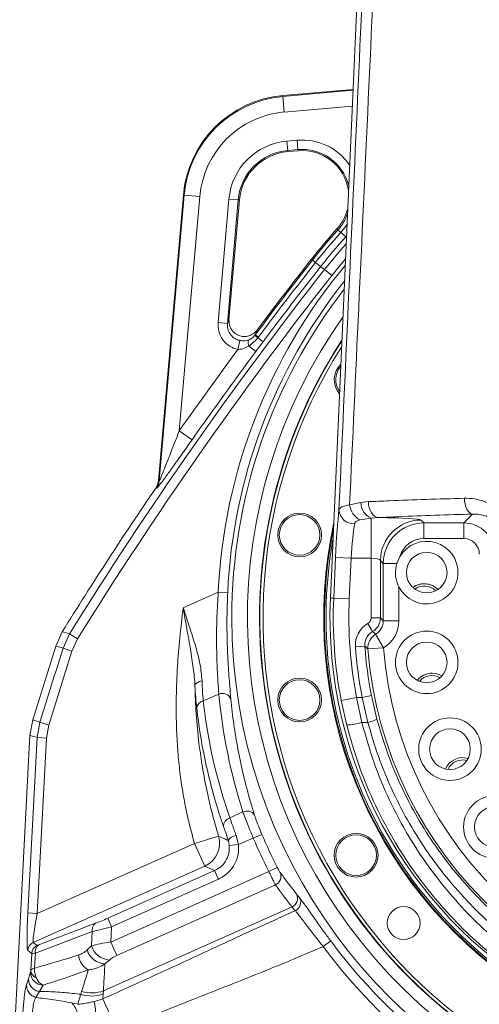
# Model space of a CAD drawing. Header units: millimetres. Extents: x 0 to 16820, y 0 to 11880.
# Tile 16 of 122: x 2482 to 2629, y 7016 to 7331. Entities that reach past the tile are written whole.
import ezdxf

# ---------------------------------------------------------------- set-up
doc = ezdxf.new("R2010")
doc.units = ezdxf.units.MM
doc.header["$LTSCALE"] = 20
doc.linetypes.add('PHANTOM', pattern=[12.7, 6.35, -1.27, 1.27, -1.27, 1.27, -1.27])
doc.styles.add('SLDTEXTSTYLE0', font='TXT', dxfattribs={"width": 0.605})
doc.dimstyles.new('SLDDIMSTYLE0', dxfattribs={"dimtxt": 140, "dimasz": 100, "dimexe": 0, "dimexo": 0.0625, "dimgap": 35, "dimtad": 1, "dimtoh": 1, "dimdec": 0, "dimrnd": 1e-09, "dimzin": 12, "dimdsep": 46, "dimtxsty": 'SLDTEXTSTYLE0', "dimsah": 1, "dimcen": 0.09, "dimadec": 0, "dimazin": 0, "dimtfac": 1, "dimtofl": 0, "dimtmove": 0, "dimatfit": 3, "dimfxl": 1, "dimfrac": 2, "dimtolj": 1, "dimtzin": 12, "dimarcsym": 0})
doc.dimstyles.new('SLDDIMSTYLE1', dxfattribs={"dimtxt": 140, "dimasz": 100, "dimexe": 0, "dimexo": 0.0625, "dimgap": 35, "dimtad": 1, "dimtoh": 1, "dimdec": 1, "dimrnd": 1e-09, "dimzin": 12, "dimdsep": 46, "dimtxsty": 'SLDTEXTSTYLE0', "dimsah": 1, "dimcen": 0.09, "dimadec": 0, "dimazin": 0, "dimtfac": 1, "dimtofl": 0, "dimtmove": 0, "dimatfit": 3, "dimfxl": 1, "dimfrac": 2, "dimtolj": 1, "dimtzin": 12, "dimarcsym": 0})

# ---------------------------------------------------------------- blocks, each defined once
blk = doc.blocks.new('*D7')
at = {"color": 7, "linetype": 'Continuous', "lineweight": 0}
for p, q in [((4596.6, 7139.47), (4596.6, 4493.51)), ((2545.78, 6319.22), (2545.78, 4493.51)), ((4596.6, 4523.51), (2545.78, 4523.51))]:
    blk.add_line(p, q, dxfattribs=at)
for points in [[(2545.78, 4523.51), (2645.78, 4508.51), (2645.78, 4538.51)], [(4596.6, 4523.51), (4496.6, 4538.51), (4496.6, 4508.51)]]:
    blk.add_solid(points, dxfattribs=at)
at = {"color": 7, "linetype": 'Continuous', "lineweight": 0, "insert": (3357.32, 4703.98), "char_height": 140, "attachment_point": 1, "style": 'SLDTEXTSTYLE0'}
blk.add_mtext('2051', dxfattribs=at)
blk = doc.blocks.new('*D8')
at = {"color": 7, "linetype": 'Continuous', "lineweight": 0}
for p, q in [((3138.67, 7139.47), (3138.67, 4774.47)), ((2545.78, 6319.22), (2545.78, 4774.47)), ((3138.67, 4804.47), (2545.78, 4804.47))]:
    blk.add_line(p, q, dxfattribs=at)
for points in [[(2545.78, 4804.47), (2645.78, 4789.47), (2645.78, 4819.47)], [(3138.67, 4804.47), (3038.67, 4819.47), (3038.67, 4789.47)]]:
    blk.add_solid(points, dxfattribs=at)
at = {"color": 7, "linetype": 'Continuous', "lineweight": 0, "insert": (2681.89, 4984.94), "char_height": 140, "attachment_point": 1, "style": 'SLDTEXTSTYLE0'}
blk.add_mtext('593', dxfattribs=at)
blk = doc.blocks.new('*D9')
at = {"color": 7, "linetype": 'Continuous', "lineweight": 0}
for p, q in [((844.96, 7139.47), (844.96, 4493.51)), ((2545.78, 6319.22), (2545.78, 4493.51)), ((844.96, 4523.51), (2545.78, 4523.51))]:
    blk.add_line(p, q, dxfattribs=at)
for points in [[(844.96, 4523.51), (944.96, 4508.51), (944.96, 4538.51)], [(2545.78, 4523.51), (2445.78, 4538.51), (2445.78, 4508.51)]]:
    blk.add_solid(points, dxfattribs=at)
at = {"color": 7, "linetype": 'Continuous', "lineweight": 0, "insert": (1481.5, 4703.98), "char_height": 140, "attachment_point": 1, "style": 'SLDTEXTSTYLE0'}
blk.add_mtext('1701', dxfattribs=at)
blk = doc.blocks.new('*D10')
at = {"color": 7, "linetype": 'Continuous', "lineweight": 0}
for p, q in [((1517.78, 7139.47), (1517.78, 4774.47)), ((2545.78, 6319.22), (2545.78, 4774.47)), ((1517.78, 4804.47), (2545.78, 4804.47))]:
    blk.add_line(p, q, dxfattribs=at)
for points in [[(1517.78, 4804.47), (1617.78, 4789.47), (1617.78, 4819.47)], [(2545.78, 4804.47), (2445.78, 4819.47), (2445.78, 4789.47)]]:
    blk.add_solid(points, dxfattribs=at)
at = {"color": 7, "linetype": 'Continuous', "lineweight": 0, "insert": (1817.9, 4984.94), "char_height": 140, "attachment_point": 1, "style": 'SLDTEXTSTYLE0'}
blk.add_mtext('1028', dxfattribs=at)

msp = doc.modelspace()

# ---------------------------------------------------------------- linework, layer by layer
at = {"color": 7, "linetype": 'Continuous', "lineweight": 0}
for p, q in [((2593.99, 7439.47), (2580.92, 7145.69)), ((2588.16, 7308.29), (2565.73, 7306.33)), ((2570.58, 7288.69), (2567.3, 7288.4)), ((2533.92, 7274.52), (2525.93, 7183.23)), ((2551.85, 7272.95), (2548.51, 7234.77)), ((2603.16, 7158.99), (2602.16, 7156.73)), ((2495.21, 7134.9), (2493.12, 7130.33)), ((2495.21, 7134.9), (2495.21, 7134.9)), ((2493.12, 7130.33), (2485.74, 7106.71)), ((2484.86, 7101.8), (2485.74, 7106.71)), ((2484.86, 7101.79), (2477.27, 6956.93)), ((2484.86, 7101.8), (2484.86, 7101.79))]:
    msp.add_line(p, q, dxfattribs=at)
at = {"color": 8, "linetype": 'Continuous', "lineweight": 0}
for p, q in [((2565.76, 7306.06), (2588.14, 7308.02)), ((2565.76, 7306.06), (2565.73, 7306.33)), ((2565.76, 7306.06), (2566.19, 7301.08)), ((2587.92, 7302.98), (2566.19, 7301.08)), ((2567.01, 7291.76), (2570.29, 7292.05)), ((2567.27, 7288.77), (2567.01, 7291.76)), ((2570.55, 7289.06), (2570.29, 7292.05)), ((2570.55, 7289.06), (2567.27, 7288.77)), ((2567.27, 7288.77), (2567.3, 7288.4)), ((2570.55, 7289.06), (2570.58, 7288.69)), ((2526.2, 7183.13), (2534.19, 7274.49)), ((2539.17, 7274.06), (2532.61, 7199.17)), ((2534.19, 7274.49), (2533.92, 7274.52)), ((2534.19, 7274.49), (2539.17, 7274.06)), ((2545.04, 7233.75), (2548.49, 7273.24)), ((2551.47, 7272.98), (2548.02, 7233.49)), ((2548.49, 7273.24), (2551.47, 7272.98)), ((2551.47, 7272.98), (2551.85, 7272.95)), ((2586.33, 7268.37), (2586.38, 7268.41)), ((2583.35, 7263.41), (2583.03, 7263.7)), ((2583.35, 7263.41), (2584.28, 7262.57)), ((2586.23, 7265.03), (2584.28, 7262.57)), ((2585.82, 7261.18), (2584.28, 7262.57)), ((2586.07, 7261.46), (2585.82, 7261.18)), ((2575.2, 7253.72), (2574.86, 7253.99)), ((2575.2, 7253.72), (2576.18, 7252.96)), ((2585.75, 7254.15), (2581.42, 7248.85)), ((2577.81, 7251.68), (2576.18, 7252.96)), ((2579.06, 7250.7), (2577.81, 7251.68)), ((2579.06, 7250.7), (2581.42, 7248.85)), ((2548.02, 7233.49), (2548.51, 7234.77)), ((2545.04, 7233.75), (2548.02, 7233.49)), ((2551.35, 7225.16), (2551.94, 7228.05)), ((2556.79, 7229.7), (2556.91, 7229.85)), ((2557.91, 7229.11), (2556.91, 7229.85)), ((2557.91, 7229.11), (2557.72, 7228.87)), ((2559.39, 7227.62), (2557.72, 7228.87)), ((2557.12, 7224.55), (2554.85, 7226.24)), ((2536.7, 7196.3), (2532.61, 7199.17)), ((2525.35, 7180.76), (2525.08, 7180.85)), ((2525.93, 7183.23), (2526.2, 7183.13)), ((2587.08, 7175.44), (2590.68, 7176.26)), ((2590.68, 7176.26), (2593.09, 7176.5)), ((2596.3, 7171.41), (2593.94, 7171.24)), ((2623.55, 7169.71), (2626.37, 7172.54)), ((2593.94, 7171.24), (2590.41, 7170.65)), ((2593.94, 7158.44), (2593.94, 7171.24)), ((2609.91, 7170.63), (2610.83, 7169.71)), ((2610.83, 7169.71), (2623.55, 7169.71)), ((2610.83, 7164.72), (2610.83, 7169.71)), ((2623.55, 7164.72), (2623.55, 7169.71)), ((2623.55, 7164.72), (2610.83, 7164.72)), ((2581.98, 7145.64), (2582.56, 7158.66)), ((2582.56, 7158.66), (2587.55, 7158.44)), ((2587.55, 7158.44), (2586.97, 7145.42)), ((2593.94, 7158.44), (2587.55, 7158.44)), ((2593.94, 7139.31), (2593.94, 7158.44)), ((2596.93, 7157.64), (2596.93, 7139.31)), ((2597.85, 7156.73), (2596.93, 7157.64)), ((2597.85, 7138.4), (2597.85, 7156.73)), ((2602.16, 7156.73), (2597.85, 7156.73)), ((2602.84, 7149.24), (2602.84, 7138.4)), ((2533.88, 7142.6), (2545.09, 7147.59)), ((2548.09, 7147.45), (2545.09, 7147.59)), ((2581.98, 7145.64), (2580.92, 7145.69)), ((2581.98, 7145.64), (2586.97, 7145.42)), ((2594.43, 7134.99), (2592.94, 7137.58)), ((2596.93, 7139.31), (2593.94, 7139.31)), ((2596.93, 7139.31), (2597.85, 7138.4)), ((2602.84, 7138.4), (2597.85, 7138.4)), ((2495.44, 7129.63), (2497.54, 7134.21)), ((2497.54, 7134.21), (2500.08, 7132.63)), ((2597.91, 7129.78), (2595.39, 7134.09)), ((2500.08, 7132.63), (2498.3, 7128.74)), ((2498.3, 7128.74), (2490.91, 7105.09)), ((2495.44, 7129.63), (2498.3, 7128.74)), ((2591.95, 7130.3), (2588.96, 7130.09)), ((2597.91, 7129.78), (2592.93, 7129.39)), ((2545.24, 7114.99), (2540.26, 7112.78)), ((2584.4, 7112.95), (2589.3, 7113.91)), ((2586.15, 7105.08), (2584.4, 7112.95)), ((2589.3, 7113.91), (2590.99, 7105.91)), ((2589.3, 7113.91), (2591.12, 7113.91)), ((2594.06, 7114.49), (2591.12, 7113.91)), ((2592.91, 7105.91), (2591.12, 7113.91)), ((2594.06, 7114.49), (2595.81, 7106.91)), ((2487.16, 7101.07), (2488.05, 7105.99)), ((2488.05, 7105.99), (2490.91, 7105.09)), ((2592.91, 7105.91), (2590.99, 7105.91)), ((2490.91, 7105.09), (2490.15, 7100.91)), ((2484.22, 7045), (2487.16, 7101.07)), ((2487.16, 7101.07), (2490.15, 7100.91)), ((2490.15, 7100.91), (2487.22, 7044.85)), ((2548.77, 7075.41), (2552.97, 7077.28)), ((2550.79, 7069.78), (2551.57, 7066.85)), ((2556.27, 7068.94), (2551.57, 7066.85)), ((2556.27, 7068.94), (2559.02, 7070.12)), ((2487.22, 7044.85), (2537.51, 7067.24)), ((2540.76, 7059.94), (2537.51, 7067.24)), ((2551.57, 7066.85), (2548.59, 7066.57)), ((2540.76, 7059.94), (2485.91, 7035.52)), ((2509.77, 7043.33), (2543.88, 7058.52)), ((2510.73, 7035.71), (2561.29, 7058.22)), ((2543.88, 7058.52), (2540.76, 7059.94)), ((2545.1, 7055.78), (2543.88, 7058.52)), ((2561.29, 7058.22), (2563.96, 7059.58)), ((2545.1, 7055.78), (2510.99, 7040.59)), ((2563.36, 7054), (2512.64, 7031.42)), ((2570.12, 7051.05), (2571.1, 7049.83)), ((2568.68, 7046.96), (2508.36, 7020.1)), ((2484.22, 7045), (2487.22, 7044.85)), ((2510.99, 7040.59), (2509.77, 7043.33)), ((2504.81, 7039.08), (2486.62, 7032.17)), ((2487.68, 7034.79), (2505.87, 7041.69)), ((2504.57, 7034.44), (2504.81, 7039.08)), ((2510.99, 7040.59), (2510.73, 7035.71)), ((2578.62, 7034.27), (2581.03, 7036.06)), ((2485.42, 7032.06), (2484.14, 7032.94)), ((2485.91, 7035.52), (2487.19, 7034.64)), ((2503.15, 7033.17), (2504.57, 7034.44)), ((2512.64, 7031.42), (2510.73, 7035.71)), ((2485.14, 7026.66), (2485.42, 7032.06)), ((2486.62, 7032.17), (2486.36, 7027.35)), ((2510.28, 7029.95), (2508.86, 7028.68)), ((2483.8, 7021.97), (2484.41, 7023.95)), ((2484.41, 7023.95), (2485.04, 7026.07)), ((2489.11, 7021.95), (2487.93, 7019.86)), ((2487.93, 7019.86), (2486.79, 7017.97)), ((2501.12, 7019), (2501.4, 7019.92)), ((2505.5, 7016.66), (2508.21, 7017.56)), ((2508.3, 7019.11), (2508.21, 7017.56)), ((2508.21, 7017.56), (2512.79, 7007.26)), ((2508.36, 7020.1), (2508.3, 7019.11)), ((2498.26, 7016.24), (2500.16, 7015.79))]:
    msp.add_line(p, q, dxfattribs=at)
at = {"color": 8, "linetype": 'Continuous', "lineweight": 0, "flags": 128}
for points in [[(2579.06, 7250.7), (2584.22, 7256.98), (2585.96, 7258.97)], [(2557.48, 7231.34), (2556.92, 7229.88), (2556.91, 7229.85)], [(2623.78, 7177.6), (2623.84, 7176.65), (2624, 7175.72), (2624.24, 7174.86), (2624.56, 7174.1), (2624.95, 7173.47), (2625.4, 7172.99), (2625.87, 7172.67), (2626.37, 7172.54)], [(2593.09, 7176.5), (2593.16, 7175.53), (2593.35, 7174.6), (2593.65, 7173.74), (2594.05, 7172.98), (2594.54, 7172.34), (2595.08, 7171.86), (2595.68, 7171.54), (2596.3, 7171.41)], [(2495.21, 7134.9), (2495.67, 7134.77), (2496.45, 7134.53), (2497.22, 7134.3), (2497.54, 7134.21)], [(2594.43, 7134.99), (2594.82, 7134.62), (2595.39, 7134.09)], [(2488.05, 7105.99), (2489.84, 7111.71), (2492.64, 7120.67), (2493.22, 7122.52), (2495.44, 7129.63)], [(2495.44, 7129.63), (2494.82, 7129.82), (2493.97, 7130.08), (2493.58, 7130.19), (2493.12, 7130.33)], [(2485.74, 7106.7), (2486.77, 7106.38), (2487.48, 7106.16), (2487.74, 7106.08), (2488.05, 7105.99)], [(2487.16, 7101.07), (2486.85, 7101.17), (2486.08, 7101.41), (2485.31, 7101.65), (2484.86, 7101.79)]]:
    msp.add_lwpolyline(points, dxfattribs=at)
at = {"color": 7, "linetype": 'Continuous', "lineweight": 0, "flags": 128}
msp.add_lwpolyline([(2616.55, 7120.76), (2615.87, 7121.12), (2614.43, 7121.57)], dxfattribs=at)
at = {"color": 7, "linetype": 'Continuous', "lineweight": 0}
for centre, radius in [((2571.09, 7165.86), 7), ((2571.09, 7165.86), 6.5), ((2611.72, 7153.82), 6.5), ((2611.72, 7125.11), 10), ((2611.72, 7125.11), 6.5), ((2571.09, 7113.07), 7), ((2571.09, 7113.07), 6.5), ((2619.16, 7097.37), 10), ((2619.16, 7097.37), 6.5), ((2633.51, 7072.5), 10), ((2633.51, 7072.5), 6.5), ((2589.15, 7063.47), 7), ((2589.15, 7063.47), 6.5), ((2604.34, 7041.76), 5.25)]:
    msp.add_circle(centre, radius, dxfattribs=at)
at = {"color": 7, "linetype": 'Continuous', "lineweight": 30}
for radius, start, end in [(1875.82, 300, 180), (417.89, 212.4693, 92.4693)]:
    msp.add_arc((2720.78, 7139.47), radius, start, end, dxfattribs=at)
at = {"color": 7, "linetype": 'PHANTOM', "lineweight": 30}
msp.add_arc((2720.78, 7139.47), 1203.01, 352.93959, 127.06041, dxfattribs=at)
at = {"color": 7, "linetype": 'Continuous', "lineweight": 0}
for centre, radius, start, end in [((2568.78, 7271.47), 35, 95, 175), ((2568.78, 7271.47), 17, 95, 175), ((2571.89, 7273.75), 15, 8.6514, 95), ((2571.89, 7273.75), 15, 317.9543, 346.2539), ((2720.78, 7139.47), 185.5, 137.9543, 141.8733), ((3599.86, 6449.52), 1303, 141.87326, 143.12899), ((2720.78, 7139.47), 162.5, 146.9424, 33.0576), ((2720.78, 7139.47), 162.4, 147.0024, 260), ((2720.78, 7139.47), 161.4, 147.6117, 260), ((2589.15, 7215.47), 7, 134.4162, 220.4892), ((2589.15, 7215.47), 6.5, 139.3721, 215.5333), ((3599.86, 6449.52), 1300, 145.76652, 148.1822), ((2720.78, 7139.47), 142, 167.825, 12.175), ((2720.78, 7139.47), 141.75, 168.4402, 11.5598), ((2720.78, 7139.47), 141.25, 169.8245, 260), ((2611.72, 7153.82), 10, 207.3016, 148.8692), ((2610.89, 7144.26), 6, 43.1947, 126.8053), ((2610.89, 7144.26), 6, 80, 126.8053), ((2610.89, 7144.26), 5.25, 45.1893, 124.8107), ((2610.89, 7144.26), 6, 43.1947, 80), ((2720.78, 7139.47), 140, 177.4527, 2.5473), ((2613.39, 7115.66), 6, 58.1947, 141.8053), ((2613.39, 7115.66), 6, 80, 141.8053), ((2613.39, 7115.66), 5.25, 60.1893, 139.8107), ((2623.21, 7088.67), 6, 73.1947, 156.8053), ((2623.21, 7088.67), 5.25, 75.1893, 154.8107)]:
    msp.add_arc(centre, radius, start, end, dxfattribs=at)
at = {"color": 8, "linetype": 'Continuous', "lineweight": 0}
for centre, radius, start, end in [((2568.78, 7271.47), 34.72, 95, 175), ((2568.78, 7271.47), 29.73, 95, 175), ((2568.78, 7271.47), 20.37, 95, 175), ((2571.89, 7273.75), 18.37, 34.2309, 95), ((2568.78, 7271.47), 17.38, 95, 175), ((2571.89, 7273.75), 15.38, 14.3103, 95), ((2720.78, 7139.47), 185.06, 137.9543, 141.8733), ((2720.78, 7139.47), 183.82, 137.9543, 141.8733), ((2720.78, 7139.47), 181.74, 137.9543, 141.8733), ((3599.86, 6449.52), 1302.56, 141.87326, 143.19615), ((3599.86, 6449.52), 1297.66, 141.87326, 148.15417), ((2720.78, 7139.47), 175.88, 140.2034, 177.3515), ((3599.86, 6449.52), 1301.32, 141.87326, 143.19615), ((3599.86, 6449.52), 1299.24, 141.87326, 143.20952), ((3599.86, 6449.52), 1294.66, 141.87326, 148.15417), ((2720.78, 7139.47), 172.88, 141.5294, 177.3515), ((2720.78, 7139.47), 171.37, 142.2348, 180), ((2720.78, 7139.47), 171.37, 180, 37.7652), ((2720.78, 7139.47), 166.37, 144.7498, 0), ((2557.55, 7227.33), 2.92, 162.5452, 202.1532), ((2563.86, 7236.65), 9.91, 224.4964, 231.7171), ((3599.86, 6449.52), 1304.22, 143.50738, 144.9153), ((3599.86, 6449.52), 1299.23, 143.378, 144.9153), ((2521.21, 7183.57), 5.01, 325.8049, 354.9585), ((2593.18, 7176.13), 6.14, 186.4285, 243.1353), ((2595.94, 7176.11), 5.26, 178.349, 247.6164), ((2588.5, 7174.25), 4.85, 184.7994, 271.8764), ((2609.96, 7157.6), 13.02, 90.1822, 179.8178), ((2720.78, 7139.47), 138.94, 177.4527, 191.0004), ((2720.78, 7139.47), 133.94, 177.4527, 191.0004), ((2597.93, 7129.77), 5.01, 120.481, 184.312), ((2720.78, 7139.47), 132.16, 184.0681, 191.1512), ((2720.78, 7139.47), 129.16, 184.0681, 191.1512), ((2720.78, 7139.47), 128.25, 184.5054, 355.4946), ((2720.78, 7139.47), 123.26, 184.5054, 355.4946), ((2546.37, 7112.23), 2.98, 23.0485, 112.1799), ((2540.72, 7110.26), 2.55, 100.2503, 173.2532), ((2585.53, 7123.07), 18.01, 271.969, 287.6397), ((2590.7, 7117.08), 11.38, 281.2077, 296.6822), ((2554.29, 7074.75), 2.85, 33.1968, 117.5099), ((2549.51, 7072.78), 2.73, 105.8653, 185.0549), ((2537.48, 7067.25), 8.01, 294.1568, 16.5052), ((2551.4, 7065.94), 3.89, 99.0072, 144.3762), ((2720.78, 7139.47), 179, 203.2027, 206.9943), ((2720.78, 7139.47), 176, 203.2027, 206.9943), ((2562.15, 7056.73), 2.98, 293.8861, 24.4411), ((2567.45, 7049.69), 2.99, 294.1915, 27.1), ((2568.45, 7048.44), 2.99, 294.2479, 27.582), ((2507.22, 7039.62), 2.47, 123.0672, 192.832), ((2720.78, 7139.47), 173.85, 216.4999, 263.7608), ((2487.14, 7032.78), 3, 114.103, 176.897), ((2488.42, 7031.9), 3, 114.103, 176.897), ((2489.02, 7032.72), 2.47, 123.0672, 192.832), ((2509.36, 7035.19), 6.53, 198.0063, 265.6084), ((2510.78, 7036.46), 6.53, 198.0063, 265.6084), ((2720.78, 7139.47), 176.85, 216.4999, 263.7608), ((2506.38, 7032.01), 5.95, 184.3477, 241.3369), ((2488.09, 7026.91), 2.97, 184.8221, 246.7175), ((2489.05, 7025.96), 4.01, 178.4559, 270.8517), ((2504.56, 7029.17), 10.73, 251.3257, 290.3819), ((2504.62, 7030.16), 10.73, 252.5784, 290.3859)]:
    msp.add_arc(centre, radius, start, end, dxfattribs=at)
for centre, major_axis, ratio, start_param, end_param in [((2583.51, 7158.66), (0.8, 18), 0.052356, 0.569738, 1.573132), ((2593.94, 7170.58), (16, 0), 0.052408, 0.05236, 1.422821), ((2588.49, 7158.44), (0.81, 13), 0.07236, 0.571883, 1.575277), ((2610.85, 7156.71), (9.2, -9.2), 0.999365, 2.357564, 3.925621), ((2623.53, 7159.71), (7.07, 7.07), 0.999996, 5.499157, 7.067214), ((2610.85, 7156.71), (5.67, -5.67), 0.997265, 2.357564, 3.63929), ((2623.53, 7159.71), (3.55, 3.55), 0.997265, 5.499157, 7.067214), ((2593.94, 7157.6), (3, 0), 0.279508, 0.05236, 1.570796), ((2591.93, 7139.32), (1.42, -1.42), 0.997265, 6.021049, 7.067214), ((2591.93, 7139.32), (3.54, 3.54), 0.999456, 4.450253, 5.496418), ((2592.82, 7138.42), (3.56, -3.56), 0.991846, 6.028981, 7.067214), ((2592.82, 7138.42), (7.09, -7.09), 0.997265, 6.028981, 7.067214), ((2724.17, 7131.85), (-73.21, 164.44), 0.998275, 1.2464, 1.460714), ((2710.41, 7131.73), (-69.74, 156.65), 0.998275, 1.263346, 1.487334), ((2711.13, 7161.14), (-74.99, 168.43), 0.989579, 1.777156, 1.825045), ((2711.13, 7161.14), (-74.99, 168.43), 0.989579, 1.825045, 1.833717), ((2484.82, 7045.27), (0.66, 12.33), 0.046669, 1.594636, 3.113073), ((2487.81, 7045.11), (1.89, 9.59), 0.05417, 1.608896, 3.127333), ((2509.78, 7043.62), (5.13, 2.29), 0.046669, 3.824278, 4.688549), ((2511, 7040.88), (8.12, 2.13), 0.033373, 3.837478, 4.701749), ((2489.24, 7035.56), (2.05, 0.92), 0.046669, 3.170112, 3.824278), ((2510.67, 7034.49), (8.07, 1.14), 0.147669, 1.541936, 2.406206), ((2490.46, 7032.82), (5.05, 0.76), 0.022589, 3.189346, 3.843512), ((2512.58, 7030.19), (3.04, 1.57), 0.31473, 1.388811, 2.253081)]:
    msp.add_ellipse(centre, major_axis=major_axis, ratio=ratio, start_param=start_param, end_param=end_param, dxfattribs=at)
for points, knots in [([(2583.67, 7173.84), (2585.66, 7217.68), (2588.66, 7283.86), (2592.16, 7361.21), (2593.94, 7400.3), (2594.94, 7422.65), (2595.46, 7433.81), (2595.72, 7439.39)], [0, 0, 0, 0, 0.495257, 0.747624, 0.873808, 0.936911, 1, 1, 1, 1]), ([(2599.23, 7438.87), (2598.96, 7433.3), (2598.44, 7422.16), (2597.42, 7399.86), (2595.61, 7360.84), (2593.05, 7305.1), (2590.03, 7239.58), (2588.04, 7196.36), (2587.08, 7175.44)], [0, 0, 0, 0, 0.063464, 0.126943, 0.253908, 0.507838, 0.761727, 1, 1, 1, 1]), ([(2583.35, 7263.41), (2583.65, 7263.75), (2584.42, 7264.66), (2585.48, 7266.31), (2586.05, 7267.67), (2586.33, 7268.37)], [0, 0, 0, 0, 0.233245, 0.61124, 1, 1, 1, 1]), ([(2551.35, 7225.16), (2551.11, 7225.22), (2550, 7225.48), (2548.14, 7226.44), (2546.25, 7228.43), (2545.06, 7230.98), (2545.04, 7232.83), (2545.04, 7233.75)], [0, 0, 0, 0, 0.064785, 0.294225, 0.527563, 0.763838, 1, 1, 1, 1]), ([(2548.02, 7233.49), (2548.02, 7232.91), (2548.02, 7231.74), (2548.75, 7230.11), (2549.93, 7228.85), (2551.09, 7228.25), (2551.79, 7228.09), (2551.94, 7228.05)], [0, 0, 0, 0, 0.239067, 0.476269, 0.708526, 0.935817, 1, 1, 1, 1]), ([(2551.94, 7228.05), (2552.37, 7227.99), (2553.36, 7227.85), (2554.26, 7228.08), (2554.77, 7228.21)], [0, 0, 0, 0, 0.441482, 1, 1, 1, 1]), ([(2554.77, 7228.21), (2554.91, 7228.27), (2555.34, 7228.44), (2556.07, 7228.91), (2556.54, 7229.42), (2556.79, 7229.7)], [0, 0, 0, 0, 0.181429, 0.556698, 1, 1, 1, 1]), ([(2557.72, 7228.87), (2557.28, 7228.39), (2556.4, 7227.43), (2555.37, 7226.64), (2554.85, 7226.24)], [0, 0, 0, 0, 0.495419, 1, 1, 1, 1]), ([(2554.85, 7226.24), (2554.21, 7225.9), (2553.12, 7225.31), (2551.87, 7225.21), (2551.35, 7225.16)], [0, 0, 0, 0, 0.58449, 1, 1, 1, 1]), ([(2559.39, 7227.62), (2559.18, 7227.35), (2558.42, 7226.32), (2557.67, 7225.3), (2557.12, 7224.55)], [0, 0, 0, 0, 0.2682365, 1, 1, 1, 1]), ([(2526.2, 7183.13), (2526.21, 7183.14), (2526.25, 7183.17), (2526.39, 7183.46), (2526.65, 7184.06), (2527.23, 7185.44), (2528.17, 7187.79), (2529.49, 7191.13), (2530.98, 7194.95), (2532.07, 7197.76), (2532.61, 7199.17)], [0, 0, 0, 0, 0.0233173, 0.0645954, 0.0910488, 0.1721515, 0.3389063, 0.5176431, 0.7579713, 1, 1, 1, 1]), ([(2536.7, 7196.3), (2535.73, 7194.92), (2533.8, 7192.17), (2531.14, 7188.43), (2529.15, 7185.66), (2527.8, 7183.81), (2526.83, 7182.5), (2525.95, 7181.37), (2525.46, 7180.79), (2525.38, 7180.77), (2525.35, 7180.76)], [0, 0, 0, 0, 0.217665, 0.43506, 0.603175, 0.687963, 0.772592, 0.867066, 0.962553, 1, 1, 1, 1]), ([(2593.09, 7176.5), (2595.31, 7176.59), (2601.28, 7176.83), (2611.43, 7177.21), (2619.66, 7177.47), (2623.78, 7177.6)], [0, 0, 0, 0, 0.227632, 0.613162, 1, 1, 1, 1]), ([(2623.78, 7177.6), (2624.87, 7177.57), (2627.11, 7177.51), (2630.4, 7176.59), (2632.4, 7175.38), (2633.37, 7174.79)], [0, 0, 0, 0, 0.331345, 0.673883, 1, 1, 1, 1]), ([(2583.67, 7173.84), (2583.72, 7173.97), (2583.88, 7174.42), (2584.79, 7175.03), (2586.31, 7175.3), (2587.08, 7175.44)], [0, 0, 0, 0, 0.172134, 0.576947, 1, 1, 1, 1]), ([(2626.37, 7172.54), (2622.35, 7172.41), (2614.29, 7172.14), (2604.34, 7171.76), (2598.47, 7171.51), (2596.3, 7171.41)], [0, 0, 0, 0, 0.385529, 0.772367, 1, 1, 1, 1]), ([(2632.74, 7170.77), (2632.09, 7171.15), (2630.76, 7171.94), (2628.58, 7172.51), (2627.11, 7172.53), (2626.37, 7172.54)], [0, 0, 0, 0, 0.319007, 0.654688, 1, 1, 1, 1]), ([(2590.41, 7170.65), (2590.02, 7170.54), (2589.28, 7170.32), (2588.78, 7169.84), (2588.69, 7169.5), (2588.66, 7169.4)], [0, 0, 0, 0, 0.437339, 0.832734, 1, 1, 1, 1]), ([(2545.24, 7114.99), (2545.15, 7116.28), (2545, 7118.46), (2544.8, 7121.96), (2544.66, 7125.24), (2544.56, 7128.73), (2544.51, 7133.55), (2544.6, 7139.85), (2544.93, 7144.99), (2545.09, 7147.59)], [0, 0, 0, 0, 0.148901, 0.253026, 0.358022, 0.465707, 0.574287, 0.784191, 1, 1, 1, 1]), ([(2548.09, 7147.45), (2547.99, 7144.81), (2547.85, 7140.8), (2547.86, 7135.53), (2547.93, 7131.64), (2548.07, 7127.89), (2548.26, 7124.27), (2548.49, 7120.8), (2548.78, 7117.06), (2548.99, 7114.74), (2549.12, 7113.4)], [0, 0, 0, 0, 0.208532, 0.31545, 0.423184, 0.527598, 0.632839, 0.740768, 0.849661, 1, 1, 1, 1]), ([(2537.51, 7067.24), (2536.96, 7069.18), (2535.84, 7073.09), (2534.52, 7079.11), (2533.43, 7085.3), (2532.59, 7091.67), (2532, 7098.21), (2531.63, 7105.72), (2531.59, 7114.28), (2531.98, 7123.63), (2532.74, 7133.12), (2533.49, 7139.37), (2533.88, 7142.6)], [0, 0, 0, 0, 0.079574, 0.160587, 0.243209, 0.327604, 0.413923, 0.502308, 0.624196, 0.751786, 0.871331, 1, 1, 1, 1]), ([(2533.88, 7142.6), (2533.89, 7142.59), (2534.57, 7140.44), (2535.98, 7136.2), (2537.88, 7130.19), (2539.41, 7124.5), (2539.73, 7121.02), (2539.89, 7119.25)], [0, 0, 0, 0, 0.001807, 0.261749, 0.519209, 0.75607, 1, 1, 1, 1]), ([(2537.62, 7117.58), (2537.62, 7117.58), (2537.54, 7119.45), (2537.15, 7123.32), (2536.18, 7129.43), (2535.09, 7135.52), (2534.32, 7139.92), (2533.96, 7142.16), (2533.9, 7142.52), (2533.89, 7142.58), (2533.88, 7142.6)], [0, 0, 0, 0, 0.000002, 0.237912, 0.479435, 0.737828, 0.957934, 0.992606, 0.997825, 1, 1, 1, 1]), ([(2588.96, 7130.09), (2588.95, 7130.38), (2588.9, 7131.56), (2589.36, 7133.62), (2590.74, 7136.01), (2592.2, 7137.06), (2592.94, 7137.58)], [0, 0, 0, 0, 0.0969589, 0.397994, 0.6989979, 1, 1, 1, 1]), ([(2594.43, 7134.99), (2593.97, 7134.66), (2593.05, 7134), (2592.19, 7132.51), (2591.91, 7131.22), (2591.94, 7130.48), (2591.95, 7130.3)], [0, 0, 0, 0, 0.300849, 0.601717, 0.902903, 1, 1, 1, 1]), ([(2592.93, 7129.39), (2592.78, 7129.53), (2592.45, 7129.83), (2592.12, 7130.14), (2591.95, 7130.3)], [0, 0, 0, 0, 0.457797, 1, 1, 1, 1]), ([(2539.89, 7119.25), (2539.89, 7119.25), (2539.92, 7118.08), (2540.02, 7115.8), (2540.18, 7113.79), (2540.26, 7112.78)], [0, 0, 0, 0, 0.00024, 0.497092, 1, 1, 1, 1]), ([(2537.62, 7117.57), (2537.72, 7114.6), (2537.92, 7108.47), (2538.75, 7100.15), (2539.88, 7092.19), (2541.25, 7084.76), (2543.01, 7077.06), (2544.45, 7072.02), (2545.16, 7069.53)], [0, 0, 0, 0, 0.183265, 0.376931, 0.514441, 0.677907, 0.84103, 1, 1, 1, 1]), ([(2538.18, 7110.56), (2538.07, 7111.64), (2537.84, 7113.82), (2537.69, 7116.32), (2537.62, 7117.57)], [0, 0, 0, 0, 0.496989, 1, 1, 1, 1]), ([(2549.12, 7113.4), (2549.25, 7112.05), (2549.66, 7108), (2550.62, 7101.32), (2552.15, 7093.13), (2554.12, 7084.77), (2555.82, 7079.13), (2556.68, 7076.31)], [0, 0, 0, 0, 0.105859, 0.317597, 0.529541, 0.764638, 1, 1, 1, 1]), ([(2546.8, 7072.54), (2546.36, 7073.82), (2545.06, 7077.65), (2543.15, 7084.13), (2541.11, 7092.41), (2539.38, 7101.2), (2538.58, 7107.44), (2538.18, 7110.56)], [0, 0, 0, 0, 0.104441, 0.313343, 0.522454, 0.761061, 1, 1, 1, 1]), ([(2590.99, 7105.91), (2592.18, 7101.68), (2594.56, 7093.2), (2599.67, 7081.01), (2605.54, 7069.91), (2612.07, 7059.96), (2619.02, 7051.07), (2626.67, 7042.8), (2634.95, 7035.22), (2643.8, 7028.41), (2653.16, 7022.37), (2662.99, 7017.12), (2673.21, 7012.7), (2683.77, 7009.18), (2694.6, 7006.54), (2705.62, 7004.79), (2716.77, 7003.97), (2728, 7004.12), (2739.23, 7005.22), (2750.33, 7007.25), (2761.25, 7010.21), (2771.9, 7014.12), (2782.23, 7018.95), (2792.11, 7024.62), (2801.47, 7031.1), (2810.23, 7038.38), (2818.36, 7046.38), (2825.79, 7055.02), (2832.46, 7064.25), (2838.32, 7074.03), (2843.33, 7084.29), (2847.53, 7094.92), (2849.56, 7102.25), (2850.58, 7105.91)], [0, 0, 0, 0, 0.037128, 0.074344, 0.111471, 0.143146, 0.174932, 0.206716, 0.238389, 0.269642, 0.301004, 0.332364, 0.363615, 0.394815, 0.426127, 0.457438, 0.488636, 0.5202, 0.55188, 0.583562, 0.615127, 0.647077, 0.679146, 0.711217, 0.74317, 0.775197, 0.807339, 0.839482, 0.871511, 0.903576, 0.935756, 0.967935, 1, 1, 1, 1]), ([(2848.66, 7105.91), (2847.85, 7103.1), (2846.25, 7097.47), (2843.13, 7089.21), (2839.48, 7081.12), (2834.93, 7072.65), (2829.39, 7063.97), (2822.68, 7055.14), (2815.16, 7046.83), (2807, 7039.21), (2798.33, 7032.39), (2789.15, 7026.32), (2779.4, 7020.99), (2769.23, 7016.49), (2758.82, 7012.9), (2748.15, 7010.17), (2737.18, 7008.33), (2726.06, 7007.42), (2714.98, 7007.45), (2703.92, 7008.39), (2692.86, 7010.29), (2681.99, 7013.12), (2671.49, 7016.83), (2661.31, 7021.41), (2651.47, 7026.89), (2642.14, 7033.18), (2633.47, 7040.17), (2625.42, 7047.84), (2617.98, 7056.24), (2611.28, 7065.25), (2605.42, 7074.71), (2600.38, 7084.62), (2596.08, 7095.02), (2593.97, 7102.28), (2592.91, 7105.91)], [0, 0, 0, 0, 0.025287, 0.050575, 0.076319, 0.102064, 0.133738, 0.165413, 0.197997, 0.230581, 0.261968, 0.293354, 0.325637, 0.357919, 0.389254, 0.420588, 0.452834, 0.48508, 0.516654, 0.548229, 0.580741, 0.613253, 0.645038, 0.676823, 0.709548, 0.742272, 0.774015, 0.805758, 0.838419, 0.87108, 0.90285, 0.934619, 0.967309, 1, 1, 1, 1]), ([(2595.81, 7106.91), (2596.83, 7103.42), (2598.87, 7096.44), (2603.04, 7086.34), (2607.97, 7076.61), (2613.71, 7067.34), (2620.22, 7058.61), (2627.46, 7050.44), (2635.35, 7042.91), (2643.85, 7036.06), (2652.91, 7029.96), (2662.48, 7024.63), (2672.47, 7020.12), (2682.78, 7016.47), (2693.34, 7013.72), (2704.09, 7011.87), (2714.96, 7010.92), (2725.84, 7010.88), (2736.64, 7011.76), (2747.32, 7013.54), (2757.81, 7016.19), (2768.03, 7019.69), (2777.91, 7024.05), (2787.41, 7029.22), (2796.44, 7035.14), (2804.96, 7041.81), (2812.9, 7049.2), (2820.21, 7057.25), (2826.84, 7065.89), (2832.83, 7075.22), (2838.05, 7085.23), (2842.52, 7095.86), (2844.68, 7103.23), (2845.76, 7106.91)], [0, 0, 0, 0, 0.032144, 0.064404, 0.096665, 0.12881, 0.16095, 0.193203, 0.225456, 0.257595, 0.289806, 0.322133, 0.354459, 0.386669, 0.418678, 0.450804, 0.482929, 0.514937, 0.546693, 0.578561, 0.610431, 0.642187, 0.673975, 0.705875, 0.737776, 0.769565, 0.801627, 0.833803, 0.865978, 0.898041, 0.932005, 0.966036, 1, 1, 1, 1]), ([(2855.41, 7105.08), (2854.36, 7101.29), (2852.26, 7093.71), (2847.89, 7082.73), (2842.69, 7072.14), (2836.62, 7062.03), (2829.69, 7052.49), (2821.98, 7043.56), (2813.55, 7035.3), (2804.46, 7027.79), (2794.76, 7021.09), (2784.5, 7015.23), (2773.79, 7010.25), (2762.75, 7006.21), (2751.43, 7003.15), (2739.92, 7001.05), (2728.27, 6999.92), (2716.62, 6999.77), (2705.06, 7000.62), (2693.64, 7002.41), (2682.4, 7005.14), (2671.45, 7008.78), (2660.85, 7013.34), (2650.66, 7018.77), (2640.95, 7025.01), (2631.76, 7032.04), (2623.18, 7039.86), (2615.24, 7048.41), (2608.03, 7057.59), (2601.25, 7067.88), (2595.16, 7079.34), (2589.86, 7091.94), (2587.39, 7100.7), (2586.15, 7105.08)], [0, 0, 0, 0, 0.032013, 0.06414, 0.096268, 0.128281, 0.160292, 0.192418, 0.224542, 0.256552, 0.288529, 0.320623, 0.352716, 0.384691, 0.416307, 0.448038, 0.479769, 0.511384, 0.54263, 0.573988, 0.605346, 0.636594, 0.667862, 0.69924, 0.730618, 0.761889, 0.79354, 0.825301, 0.857063, 0.888715, 0.925781, 0.962935, 1, 1, 1, 1]), ([(2556.27, 7068.94), (2555.74, 7070.18), (2554.69, 7072.65), (2553.61, 7075.48), (2553.13, 7076.83), (2552.97, 7077.28)], [0, 0, 0, 0, 0.399013, 0.797756, 1, 1, 1, 1]), ([(2548.77, 7075.41), (2549.02, 7074.72), (2549.44, 7073.59), (2550.14, 7071.62), (2550.57, 7070.4), (2550.79, 7069.78)], [0, 0, 0, 0, 0.427393, 0.70961, 1, 1, 1, 1]), ([(2556.68, 7076.31), (2556.78, 7075.97), (2557.11, 7074.97), (2557.87, 7072.87), (2558.64, 7071.04), (2559.02, 7070.12)], [0, 0, 0, 0, 0.203279, 0.602311, 1, 1, 1, 1]), ([(2548.24, 7068.21), (2547.93, 7069.14), (2547.4, 7070.78), (2546.98, 7072.01), (2546.8, 7072.54)], [0, 0, 0, 0, 0.573039, 1, 1, 1, 1]), ([(2545.16, 7069.53), (2545.5, 7069.38), (2546.52, 7068.94), (2547.55, 7068.5), (2548.24, 7068.21)], [0, 0, 0, 0, 0.3271562, 1, 1, 1, 1]), ([(2548.59, 7066.57), (2548.52, 7067.04), (2548.43, 7067.61), (2548.27, 7068.12), (2548.24, 7068.21)], [0, 0, 0, 0, 0.8320576, 1, 1, 1, 1]), ([(2543.88, 7058.52), (2544.67, 7058.96), (2546.24, 7059.85), (2547.86, 7062.08), (2548.65, 7064.42), (2548.6, 7065.94), (2548.59, 7066.57)], [0, 0, 0, 0, 0.270696, 0.541269, 0.811494, 1, 1, 1, 1]), ([(2551.57, 7066.85), (2551.59, 7065.99), (2551.65, 7063.9), (2550.56, 7060.68), (2548.34, 7057.62), (2546.18, 7056.39), (2545.1, 7055.78)], [0, 0, 0, 0, 0.188493, 0.458782, 0.729398, 1, 1, 1, 1]), ([(2563.36, 7054), (2563.25, 7054.22), (2563.02, 7054.65), (2562.43, 7055.84), (2561.82, 7057.09), (2561.44, 7057.91), (2561.29, 7058.22)], [0, 0, 0, 0, 0.276797, 0.553529, 0.830539, 1, 1, 1, 1]), ([(2563.96, 7059.58), (2564.02, 7059.46), (2564.18, 7059.14), (2564.45, 7058.66), (2564.71, 7058.21), (2564.82, 7058.04), (2564.87, 7057.96)], [0, 0, 0, 0, 0.168304, 0.444203, 0.721337, 1, 1, 1, 1]), ([(2564.87, 7057.96), (2565.27, 7057.41), (2566.97, 7055.08), (2568.76, 7052.79), (2570.12, 7051.05)], [0, 0, 0, 0, 0.2384844, 1, 1, 1, 1]), ([(2571.1, 7049.83), (2571.35, 7049.51), (2571.84, 7048.89), (2572.86, 7047.47), (2574.08, 7045.75), (2575.48, 7043.75), (2577.05, 7041.54), (2578.9, 7038.95), (2580.27, 7037.1), (2581.03, 7036.06)], [0, 0, 0, 0, 0.137521, 0.275038, 0.411901, 0.548763, 0.686415, 0.82407, 1, 1, 1, 1]), ([(2508.21, 7017.56), (2513.96, 7020.16), (2525.47, 7025.35), (2541.41, 7032.75), (2556.13, 7039.57), (2565.16, 7043.66), (2569.68, 7045.71)], [0, 0, 0, 0, 0.279904, 0.559991, 0.780054, 1, 1, 1, 1]), ([(2578.62, 7034.27), (2578.62, 7034.27), (2577.93, 7035.13), (2576.71, 7036.67), (2575.04, 7038.81), (2573.63, 7040.64), (2572.36, 7042.31), (2571.27, 7043.74), (2570.35, 7044.91), (2569.88, 7045.48), (2569.68, 7045.71), (2569.68, 7045.71)], [0, 0, 0, 0, 0.000003, 0.177729, 0.314294, 0.454632, 0.589295, 0.72775, 0.861933, 0.999997, 1, 1, 1, 1]), ([(2500.44, 7031.56), (2500.9, 7031.74), (2501.84, 7032.11), (2502.71, 7032.81), (2503.15, 7033.17)], [0, 0, 0, 0, 0.493062, 1, 1, 1, 1]), ([(2578.62, 7034.27), (2572.52, 7031.67), (2560.29, 7026.46), (2543.05, 7019.76), (2527.16, 7013.47), (2517.58, 7009.33), (2512.79, 7007.26)], [0, 0, 0, 0, 0.279925, 0.560031, 0.780079, 1, 1, 1, 1]), ([(2486.36, 7027.35), (2487.68, 7027.72), (2492.38, 7029.03), (2497.06, 7030.5), (2500.44, 7031.56)], [0, 0, 0, 0, 0.279418, 1, 1, 1, 1]), ([(2485.04, 7026.07), (2485.06, 7026.16), (2485.09, 7026.29), (2485.13, 7026.58), (2485.14, 7026.66)], [0, 0, 0, 0, 0.707145, 1, 1, 1, 1]), ([(2485.14, 7026.66), (2485.15, 7026.7), (2485.22, 7026.84), (2485.6, 7027.08), (2486.12, 7027.27), (2486.36, 7027.35), (2486.36, 7027.35)], [0, 0, 0, 0, 0.174133, 0.656925, 0.995667, 1, 1, 1, 1]), ([(2486.92, 7024.18), (2486.85, 7024.35), (2486.57, 7024.97), (2486.35, 7026.04), (2486.34, 7026.97), (2486.36, 7027.35), (2486.36, 7027.35)], [0, 0, 0, 0, 0.174145, 0.659031, 0.995667, 1, 1, 1, 1]), ([(2503.52, 7026.79), (2500.31, 7025.65), (2495.48, 7023.93), (2490.71, 7022.45), (2489.11, 7021.95)], [0, 0, 0, 0, 0.665717, 1, 1, 1, 1]), ([(2501.4, 7019.92), (2501.9, 7021.53), (2502.6, 7023.79), (2503.32, 7026.12), (2503.52, 7026.79)], [0, 0, 0, 0, 0.714371, 1, 1, 1, 1]), ([(2508.86, 7028.68), (2508.22, 7028.31), (2506.92, 7027.58), (2505.1, 7027), (2503.96, 7026.85), (2503.52, 7026.79)], [0, 0, 0, 0, 0.374766, 0.760471, 1, 1, 1, 1]), ([(2508.86, 7028.68), (2508.79, 7027.55), (2508.62, 7024.69), (2508.45, 7021.83), (2508.36, 7020.1)], [0, 0, 0, 0, 0.396185, 1, 1, 1, 1]), ([(2484.41, 7023.95), (2484.44, 7023.48), (2484.51, 7022.5), (2485.3, 7021.18), (2486.49, 7020.2), (2487.46, 7019.97), (2487.93, 7019.86)], [0, 0, 0, 0, 0.241079, 0.5, 0.758921, 1, 1, 1, 1]), ([(2489.11, 7021.95), (2488.72, 7022.14), (2488.16, 7022.4), (2487.43, 7023.25), (2487.11, 7023.84), (2486.92, 7024.18)], [0, 0, 0, 0, 0.47653, 0.68766, 1, 1, 1, 1]), ([(2482.45, 7010.35), (2482.51, 7011.32), (2482.59, 7012.77), (2482.72, 7014.57), (2482.85, 7016.19), (2482.99, 7017.58), (2483.12, 7018.71), (2483.23, 7019.55), (2483.35, 7020.3), (2483.48, 7020.94), (2483.6, 7021.38), (2483.7, 7021.68), (2483.77, 7021.88), (2483.8, 7021.97)], [0, 0, 0, 0, 0.1432857, 0.215309, 0.2868307, 0.4189518, 0.4834951, 0.5488437, 0.6460915, 0.7371605, 0.8356713, 0.9266163, 1, 1, 1, 1]), ([(2483.8, 7021.97), (2483.82, 7021.53), (2483.87, 7020.64), (2484.52, 7019.42), (2485.52, 7018.44), (2486.37, 7018.13), (2486.79, 7017.97)], [0, 0, 0, 0, 0.242652, 0.5, 0.757348, 1, 1, 1, 1]), ([(2486.78, 7017.97), (2486.6, 7017.73), (2486.23, 7017.25), (2485.98, 7015.57), (2485.63, 7013.58), (2485.42, 7011.69), (2485.4, 7010.69), (2485.39, 7010.2)], [0, 0, 0, 0, 0.2662108, 0.52593, 0.7681498, 0.8863657, 1, 1, 1, 1]), ([(2486.79, 7017.97), (2488.68, 7017.75), (2492.48, 7017.3), (2496.33, 7016.6), (2498.26, 7016.24)], [0, 0, 0, 0, 0.498975, 1, 1, 1, 1]), ([(2501.12, 7019), (2499.39, 7019.2), (2495.71, 7019.63), (2491.3, 7019.86), (2488.63, 7019.86), (2487.93, 7019.86)], [0, 0, 0, 0, 0.396826, 0.841617, 1, 1, 1, 1]), ([(2500.16, 7015.79), (2500.27, 7016.15), (2500.58, 7017.21), (2500.91, 7018.29), (2501.12, 7019)], [0, 0, 0, 0, 0.339779, 1, 1, 1, 1]), ([(2498.26, 7016.24), (2498.68, 7015.74), (2499.52, 7014.72), (2500.34, 7012.52), (2500.78, 7010), (2500.69, 7008.23), (2500.64, 7007.36)], [0, 0, 0, 0, 0.245483, 0.5, 0.754517, 1, 1, 1, 1]), ([(2500.16, 7015.79), (2500.95, 7015.86), (2502.12, 7015.97), (2503.74, 7016.33), (2504.74, 7016.53), (2505.25, 7016.62), (2505.5, 7016.66)], [0, 0, 0, 0, 0.521528, 0.776564, 0.892519, 1, 1, 1, 1]), ([(2505.5, 7016.66), (2505.57, 7016.13), (2505.7, 7015.07), (2506.03, 7012.36), (2506.43, 7009.12), (2506.72, 7006.76), (2506.86, 7005.61)], [0, 0, 0, 0, 0.244409, 0.5, 0.755591, 1, 1, 1, 1])]:
    msp.add_open_spline(points, degree=3, knots=knots, dxfattribs=at)
at = {"color": 7, "linetype": 'Continuous', "lineweight": 0}
for points, knots in [([(2557.48, 7231.34), (2557.23, 7231.05), (2556.61, 7230.33), (2555.29, 7229.56), (2553.64, 7229.21), (2551.97, 7229.43), (2550.45, 7230.19), (2549.26, 7231.44), (2548.52, 7233.04), (2548.51, 7234.19), (2548.51, 7234.77)], [0, 0, 0, 0, 0.088454, 0.218124, 0.346218, 0.474055, 0.603097, 0.734322, 0.867192, 1, 1, 1, 1]), ([(2525.08, 7180.85), (2525.24, 7181.1), (2525.68, 7181.82), (2525.83, 7182.67), (2525.93, 7183.23)], [0, 0, 0, 0, 0.339563, 1, 1, 1, 1]), ([(2602.16, 7156.73), (2601.94, 7155.63), (2601.5, 7153.44), (2602.07, 7150.86), (2602.69, 7149.55), (2602.84, 7149.24)], [0, 0, 0, 0, 0.4336438, 0.8657409, 1, 1, 1, 1])]:
    msp.add_open_spline(points, degree=3, knots=knots, dxfattribs=at)
at = {"color": 8, "linetype": 'Continuous', "lineweight": 0}
for points in [[(2539.89, 7119.25), (2539.58, 7119.18), (2538.97, 7119.04), (2538.25, 7118.63), (2537.74, 7118.13), (2537.66, 7117.76), (2537.62, 7117.57)], [(2545.16, 7069.53), (2545, 7069.48), (2544.69, 7069.39), (2542.9, 7068.85), (2540.42, 7068.11), (2538.48, 7067.53), (2537.51, 7067.24)]]:
    msp.add_open_spline(points, degree=3, dxfattribs=at)

# ---------------------------------------------------------------- dimensions: what is measured, and where the dimension line sits
at = {"color": 7, "linetype": 'Continuous', "lineweight": 0}
for base, p1, dimstyle, picture, middle in [((2545.78, 4523.51), (844.96, 7139.47), 'SLDDIMSTYLE0', '*D9', (1695.37, 4523.51)), ((2545.78, 4804.47), (1517.78, 7139.47), 'SLDDIMSTYLE1', '*D10', (2031.78, 4804.47)), ((2545.78, 4523.51), (4596.6, 7139.47), 'SLDDIMSTYLE0', '*D7', (3571.19, 4523.51)), ((2545.78, 4804.47), (3138.67, 7139.47), 'SLDDIMSTYLE0', '*D8', (2842.23, 4804.47))]:
    dim = msp.add_linear_dim(base=base, p1=p1, p2=(2545.78, 6319.22), dimstyle=dimstyle, dxfattribs=at)
    dim.commit()
    dim.dimension.update_dxf_attribs({"geometry": picture, "text_midpoint": middle, "dimtype": 160})

doc.saveas('drawing.dxf')
